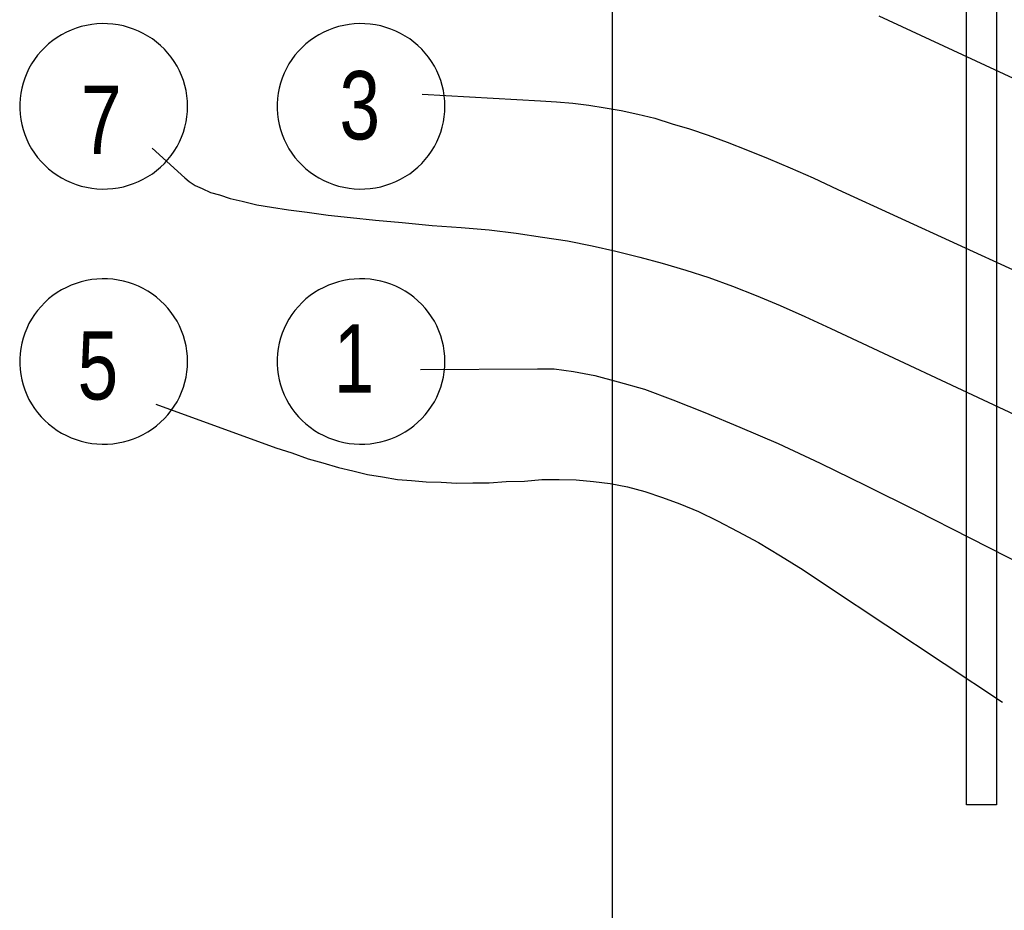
# Model space of a CAD drawing. Header units: inches. Extents: x -655 to 138, y 1863 to 2330.
# Tile 13 of 18: x -484 to -456, y 1887 to 1912. Entities that reach past the tile are written whole.
import ezdxf

# ---------------------------------------------------------------- set-up
doc = ezdxf.new("R2010")
doc.units = ezdxf.units.IN
doc.header["$MEASUREMENT"] = 0
doc.layers.add('I3MP_Exs_Txt', color=7, linetype='Continuous')
doc.styles.add('120', font='FSIMPLEX.SHX', dxfattribs={"width": 0.8, "height": 0.12})

msp = doc.modelspace()

# ---------------------------------------------------------------- linework, layer by layer
for p, q in [((-467.246, 1932.707), (-467.246, 1884.551)), ((-457.287, 1889.513), (-457.287, 1918.181)), ((-456.45, 1918.181), (-456.45, 1889.513)), ((-459.751, 1911.685), (-453.975, 1909.001)), ((-482.299, 1911.336), (-482.439, 1911.284)), ((-482.156, 1911.38), (-482.299, 1911.336)), ((-482.011, 1911.415), (-482.156, 1911.38)), ((-481.863, 1911.44), (-482.011, 1911.415)), ((-481.715, 1911.457), (-481.863, 1911.44)), ((-481.565, 1911.464), (-481.715, 1911.457)), ((-481.415, 1911.461), (-481.565, 1911.464)), ((-481.266, 1911.45), (-481.415, 1911.461)), ((-481.118, 1911.429), (-481.266, 1911.45)), ((-480.971, 1911.399), (-481.118, 1911.429)), ((-480.827, 1911.359), (-480.971, 1911.399)), ((-480.686, 1911.311), (-480.827, 1911.359)), ((-480.548, 1911.254), (-480.686, 1911.311)), ((-475.071, 1911.336), (-475.211, 1911.284)), ((-474.928, 1911.38), (-475.071, 1911.336)), ((-474.783, 1911.415), (-474.928, 1911.38)), ((-474.635, 1911.44), (-474.783, 1911.415)), ((-474.487, 1911.457), (-474.635, 1911.44)), ((-474.337, 1911.464), (-474.487, 1911.457)), ((-474.187, 1911.461), (-474.337, 1911.464)), ((-474.038, 1911.45), (-474.187, 1911.461)), ((-473.89, 1911.429), (-474.038, 1911.45)), ((-473.743, 1911.399), (-473.89, 1911.429)), ((-473.599, 1911.359), (-473.743, 1911.399)), ((-473.458, 1911.311), (-473.599, 1911.359)), ((-473.32, 1911.254), (-473.458, 1911.311)), ((-482.834, 1911.075), (-482.956, 1910.989)), ((-482.707, 1911.153), (-482.834, 1911.075)), ((-482.575, 1911.222), (-482.707, 1911.153)), ((-482.439, 1911.284), (-482.575, 1911.222)), ((-480.414, 1911.189), (-480.548, 1911.254)), ((-480.284, 1911.115), (-480.414, 1911.189)), ((-480.159, 1911.033), (-480.284, 1911.115)), ((-480.04, 1910.944), (-480.159, 1911.033)), ((-475.606, 1911.075), (-475.728, 1910.989)), ((-475.479, 1911.153), (-475.606, 1911.075)), ((-475.347, 1911.222), (-475.479, 1911.153)), ((-475.211, 1911.284), (-475.347, 1911.222)), ((-473.186, 1911.189), (-473.32, 1911.254)), ((-473.056, 1911.115), (-473.186, 1911.189)), ((-472.931, 1911.033), (-473.056, 1911.115)), ((-472.812, 1910.944), (-472.931, 1911.033)), ((-483.182, 1910.796), (-483.286, 1910.69)), ((-483.072, 1910.896), (-483.182, 1910.796)), ((-482.956, 1910.989), (-483.072, 1910.896)), ((-479.927, 1910.847), (-480.04, 1910.944)), ((-479.82, 1910.744), (-479.927, 1910.847)), ((-479.721, 1910.634), (-479.82, 1910.744)), ((-475.954, 1910.796), (-476.058, 1910.69)), ((-475.844, 1910.896), (-475.954, 1910.796)), ((-475.728, 1910.989), (-475.844, 1910.896)), ((-472.699, 1910.847), (-472.812, 1910.944)), ((-472.592, 1910.744), (-472.699, 1910.847)), ((-472.493, 1910.634), (-472.592, 1910.744)), ((-483.382, 1910.577), (-483.471, 1910.458)), ((-483.286, 1910.69), (-483.382, 1910.577)), ((-479.628, 1910.518), (-479.721, 1910.634)), ((-479.543, 1910.397), (-479.628, 1910.518)), ((-476.154, 1910.577), (-476.243, 1910.458)), ((-476.058, 1910.69), (-476.154, 1910.577)), ((-472.4, 1910.518), (-472.493, 1910.634)), ((-472.315, 1910.397), (-472.4, 1910.518)), ((-483.624, 1910.205), (-483.689, 1910.072)), ((-483.552, 1910.334), (-483.624, 1910.205)), ((-483.471, 1910.458), (-483.552, 1910.334)), ((-479.466, 1910.27), (-479.543, 1910.397)), ((-479.398, 1910.139), (-479.466, 1910.27)), ((-476.396, 1910.205), (-476.461, 1910.072)), ((-476.324, 1910.334), (-476.396, 1910.205)), ((-476.243, 1910.458), (-476.324, 1910.334)), ((-472.238, 1910.27), (-472.315, 1910.397)), ((-472.17, 1910.139), (-472.238, 1910.27)), ((-483.744, 1909.935), (-483.791, 1909.795)), ((-483.689, 1910.072), (-483.744, 1909.935)), ((-479.338, 1910.004), (-479.398, 1910.139)), ((-479.286, 1909.865), (-479.338, 1910.004)), ((-476.516, 1909.935), (-476.563, 1909.795)), ((-476.461, 1910.072), (-476.516, 1909.935)), ((-472.11, 1910.004), (-472.17, 1910.139)), ((-472.058, 1909.865), (-472.11, 1910.004)), ((-483.829, 1909.652), (-483.857, 1909.507)), ((-483.791, 1909.795), (-483.829, 1909.652)), ((-479.244, 1909.724), (-479.286, 1909.865)), ((-479.211, 1909.58), (-479.244, 1909.724)), ((-476.601, 1909.652), (-476.629, 1909.507)), ((-476.563, 1909.795), (-476.601, 1909.652)), ((-472.016, 1909.724), (-472.058, 1909.865)), ((-471.983, 1909.58), (-472.016, 1909.724)), ((-483.876, 1909.361), (-483.885, 1909.214)), ((-483.857, 1909.507), (-483.876, 1909.361)), ((-479.188, 1909.434), (-479.211, 1909.58)), ((-479.173, 1909.287), (-479.188, 1909.434)), ((-476.648, 1909.361), (-476.657, 1909.214)), ((-476.629, 1909.507), (-476.648, 1909.361)), ((-472.58, 1909.477), (-469.256, 1909.291)), ((-471.96, 1909.434), (-471.983, 1909.58)), ((-471.945, 1909.287), (-471.96, 1909.434)), ((-483.885, 1909.214), (-483.885, 1909.066)), ((-479.169, 1909.14), (-479.173, 1909.287)), ((-479.173, 1908.993), (-479.169, 1909.14)), ((-476.657, 1909.214), (-476.657, 1909.066)), ((-471.941, 1909.14), (-471.945, 1909.287)), ((-471.945, 1908.993), (-471.941, 1909.14)), ((-469.256, 1909.291), (-468.803, 1909.268)), ((-468.803, 1909.268), (-468.35, 1909.233)), ((-468.35, 1909.233), (-467.897, 1909.175)), ((-467.897, 1909.175), (-467.443, 1909.094)), ((-467.443, 1909.094), (-466.99, 1909.024)), ((-483.885, 1909.066), (-483.876, 1908.919)), ((-483.876, 1908.919), (-483.857, 1908.773)), ((-479.211, 1908.7), (-479.188, 1908.846)), ((-479.188, 1908.846), (-479.173, 1908.993)), ((-476.657, 1909.066), (-476.648, 1908.919)), ((-476.648, 1908.919), (-476.629, 1908.773)), ((-471.983, 1908.7), (-471.96, 1908.846)), ((-471.96, 1908.846), (-471.945, 1908.993)), ((-466.99, 1909.024), (-466.525, 1908.919)), ((-466.525, 1908.919), (-466.049, 1908.803)), ((-483.857, 1908.773), (-483.829, 1908.628)), ((-483.829, 1908.628), (-483.791, 1908.485)), ((-479.286, 1908.415), (-479.244, 1908.556)), ((-479.244, 1908.556), (-479.211, 1908.7)), ((-476.629, 1908.773), (-476.601, 1908.628)), ((-476.601, 1908.628), (-476.563, 1908.485)), ((-472.058, 1908.415), (-472.016, 1908.556)), ((-472.016, 1908.556), (-471.983, 1908.7)), ((-466.049, 1908.803), (-465.561, 1908.652)), ((-465.561, 1908.652), (-465.073, 1908.512)), ((-483.791, 1908.485), (-483.744, 1908.345)), ((-483.744, 1908.345), (-483.689, 1908.208)), ((-479.398, 1908.141), (-479.338, 1908.276)), ((-479.338, 1908.276), (-479.286, 1908.415)), ((-476.563, 1908.485), (-476.516, 1908.345)), ((-476.516, 1908.345), (-476.461, 1908.208)), ((-472.17, 1908.141), (-472.11, 1908.276)), ((-472.11, 1908.276), (-472.058, 1908.415)), ((-465.073, 1908.512), (-464.55, 1908.327)), ((-464.55, 1908.327), (-464.015, 1908.129)), ((-483.689, 1908.208), (-483.624, 1908.075)), ((-483.624, 1908.075), (-483.552, 1907.946)), ((-479.543, 1907.883), (-479.466, 1908.01)), ((-479.466, 1908.01), (-479.398, 1908.141)), ((-476.461, 1908.208), (-476.396, 1908.075)), ((-476.396, 1908.075), (-476.324, 1907.946)), ((-472.315, 1907.883), (-472.238, 1908.01)), ((-472.238, 1908.01), (-472.17, 1908.141)), ((-464.015, 1908.129), (-463.446, 1907.908)), ((-483.552, 1907.946), (-483.471, 1907.822)), ((-483.471, 1907.822), (-483.382, 1907.703)), ((-483.382, 1907.703), (-483.286, 1907.59)), ((-480.168, 1907.966), (-479.25, 1907.13)), ((-479.721, 1907.646), (-479.628, 1907.762)), ((-479.628, 1907.762), (-479.543, 1907.883)), ((-476.324, 1907.946), (-476.243, 1907.822)), ((-476.243, 1907.822), (-476.154, 1907.703)), ((-476.154, 1907.703), (-476.058, 1907.59)), ((-472.493, 1907.646), (-472.4, 1907.762)), ((-472.4, 1907.762), (-472.315, 1907.883)), ((-463.446, 1907.908), (-462.865, 1907.676)), ((-483.286, 1907.59), (-483.182, 1907.484)), ((-483.182, 1907.484), (-483.072, 1907.384)), ((-480.04, 1907.336), (-479.927, 1907.433)), ((-479.927, 1907.433), (-479.82, 1907.536)), ((-479.82, 1907.536), (-479.721, 1907.646)), ((-476.058, 1907.59), (-475.954, 1907.484)), ((-475.954, 1907.484), (-475.844, 1907.384)), ((-472.812, 1907.336), (-472.699, 1907.433)), ((-472.699, 1907.433), (-472.592, 1907.536)), ((-472.592, 1907.536), (-472.493, 1907.646)), ((-462.865, 1907.676), (-462.249, 1907.409)), ((-483.072, 1907.384), (-482.956, 1907.291)), ((-482.956, 1907.291), (-482.834, 1907.205)), ((-482.834, 1907.205), (-482.707, 1907.127)), ((-480.414, 1907.091), (-480.284, 1907.165)), ((-480.284, 1907.165), (-480.159, 1907.247)), ((-480.159, 1907.247), (-480.04, 1907.336)), ((-475.844, 1907.384), (-475.728, 1907.291)), ((-475.728, 1907.291), (-475.606, 1907.205)), ((-475.606, 1907.205), (-475.479, 1907.127)), ((-473.186, 1907.091), (-473.056, 1907.165)), ((-473.056, 1907.165), (-472.931, 1907.247)), ((-472.931, 1907.247), (-472.812, 1907.336)), ((-462.249, 1907.409), (-461.598, 1907.13)), ((-482.707, 1907.127), (-482.575, 1907.058)), ((-482.575, 1907.058), (-482.439, 1906.996)), ((-482.439, 1906.996), (-482.299, 1906.944)), ((-482.299, 1906.944), (-482.156, 1906.9)), ((-482.156, 1906.9), (-482.011, 1906.865)), ((-481.118, 1906.851), (-480.971, 1906.881)), ((-480.971, 1906.881), (-480.827, 1906.921)), ((-480.827, 1906.921), (-480.686, 1906.969)), ((-480.686, 1906.969), (-480.548, 1907.026)), ((-480.548, 1907.026), (-480.414, 1907.091)), ((-479.25, 1907.13), (-479.122, 1907.025)), ((-479.122, 1907.025), (-478.959, 1906.92)), ((-478.959, 1906.92), (-478.762, 1906.828)), ((-475.479, 1907.127), (-475.347, 1907.058)), ((-475.347, 1907.058), (-475.211, 1906.996)), ((-475.211, 1906.996), (-475.071, 1906.944)), ((-475.071, 1906.944), (-474.928, 1906.9)), ((-474.928, 1906.9), (-474.783, 1906.865)), ((-473.89, 1906.851), (-473.743, 1906.881)), ((-473.743, 1906.881), (-473.599, 1906.921)), ((-473.599, 1906.921), (-473.458, 1906.969)), ((-473.458, 1906.969), (-473.32, 1907.026)), ((-473.32, 1907.026), (-473.186, 1907.091)), ((-461.598, 1907.13), (-460.901, 1906.804)), ((-482.011, 1906.865), (-481.863, 1906.84)), ((-481.863, 1906.84), (-481.715, 1906.823)), ((-481.715, 1906.823), (-481.565, 1906.816)), ((-481.565, 1906.816), (-481.415, 1906.819)), ((-481.415, 1906.819), (-481.266, 1906.83)), ((-481.266, 1906.83), (-481.118, 1906.851)), ((-478.762, 1906.828), (-478.529, 1906.723)), ((-478.529, 1906.723), (-478.274, 1906.653)), ((-478.274, 1906.653), (-477.972, 1906.549)), ((-474.783, 1906.865), (-474.635, 1906.84)), ((-474.635, 1906.84), (-474.487, 1906.823)), ((-474.487, 1906.823), (-474.337, 1906.816)), ((-474.337, 1906.816), (-474.187, 1906.819)), ((-474.187, 1906.819), (-474.038, 1906.83)), ((-474.038, 1906.83), (-473.89, 1906.851)), ((-460.901, 1906.804), (-455.881, 1904.503)), ((-477.972, 1906.549), (-477.635, 1906.479)), ((-477.635, 1906.479), (-477.228, 1906.374)), ((-477.228, 1906.374), (-476.81, 1906.305)), ((-476.81, 1906.305), (-476.333, 1906.235)), ((-476.333, 1906.235), (-475.81, 1906.165)), ((-475.81, 1906.165), (-475.218, 1906.084)), ((-475.218, 1906.084), (-474.59, 1906.014)), ((-474.59, 1906.014), (-473.893, 1905.944)), ((-473.893, 1905.944), (-473.138, 1905.875)), ((-473.138, 1905.875), (-472.301, 1905.793)), ((-472.301, 1905.793), (-471.487, 1905.735)), ((-471.487, 1905.735), (-470.697, 1905.665)), ((-470.697, 1905.665), (-469.942, 1905.572)), ((-469.942, 1905.572), (-469.198, 1905.468)), ((-469.198, 1905.468), (-468.501, 1905.363)), ((-468.501, 1905.363), (-467.804, 1905.224)), ((-467.804, 1905.224), (-467.141, 1905.073)), ((-467.141, 1905.073), (-466.467, 1904.898)), ((-466.467, 1904.898), (-465.84, 1904.736)), ((-465.84, 1904.736), (-465.177, 1904.538)), ((-465.177, 1904.538), (-464.527, 1904.329)), ((-482.439, 1904.114), (-482.575, 1904.053)), ((-482.299, 1904.166), (-482.439, 1904.114)), ((-482.156, 1904.21), (-482.299, 1904.166)), ((-482.011, 1904.245), (-482.156, 1904.21)), ((-481.863, 1904.271), (-482.011, 1904.245)), ((-481.715, 1904.287), (-481.863, 1904.271)), ((-481.565, 1904.294), (-481.715, 1904.287)), ((-481.415, 1904.292), (-481.565, 1904.294)), ((-481.266, 1904.28), (-481.415, 1904.292)), ((-481.118, 1904.259), (-481.266, 1904.28)), ((-480.971, 1904.229), (-481.118, 1904.259)), ((-480.827, 1904.189), (-480.971, 1904.229)), ((-480.686, 1904.141), (-480.827, 1904.189)), ((-480.548, 1904.084), (-480.686, 1904.141)), ((-475.211, 1904.114), (-475.347, 1904.053)), ((-475.071, 1904.166), (-475.211, 1904.114)), ((-474.928, 1904.21), (-475.071, 1904.166)), ((-474.783, 1904.245), (-474.928, 1904.21)), ((-474.635, 1904.271), (-474.783, 1904.245)), ((-474.487, 1904.287), (-474.635, 1904.271)), ((-474.337, 1904.294), (-474.487, 1904.287)), ((-474.187, 1904.292), (-474.337, 1904.294)), ((-474.038, 1904.28), (-474.187, 1904.292)), ((-473.89, 1904.259), (-474.038, 1904.28)), ((-473.743, 1904.229), (-473.89, 1904.259)), ((-473.599, 1904.189), (-473.743, 1904.229)), ((-473.458, 1904.141), (-473.599, 1904.189)), ((-473.32, 1904.084), (-473.458, 1904.141)), ((-464.527, 1904.329), (-463.864, 1904.085)), ((-482.834, 1903.905), (-482.956, 1903.82)), ((-482.707, 1903.983), (-482.834, 1903.905)), ((-482.575, 1904.053), (-482.707, 1903.983)), ((-480.414, 1904.019), (-480.548, 1904.084)), ((-480.284, 1903.945), (-480.414, 1904.019)), ((-480.159, 1903.863), (-480.284, 1903.945)), ((-480.04, 1903.774), (-480.159, 1903.863)), ((-475.606, 1903.905), (-475.728, 1903.82)), ((-475.479, 1903.983), (-475.606, 1903.905)), ((-475.347, 1904.053), (-475.479, 1903.983)), ((-473.186, 1904.019), (-473.32, 1904.084)), ((-473.056, 1903.945), (-473.186, 1904.019)), ((-472.931, 1903.863), (-473.056, 1903.945)), ((-472.812, 1903.774), (-472.931, 1903.863)), ((-463.864, 1904.085), (-463.202, 1903.829)), ((-463.202, 1903.829), (-462.528, 1903.539)), ((-483.182, 1903.626), (-483.286, 1903.52)), ((-483.072, 1903.727), (-483.182, 1903.626)), ((-482.956, 1903.82), (-483.072, 1903.727)), ((-479.927, 1903.677), (-480.04, 1903.774)), ((-479.82, 1903.574), (-479.927, 1903.677)), ((-479.721, 1903.464), (-479.82, 1903.574)), ((-475.954, 1903.626), (-476.058, 1903.52)), ((-475.844, 1903.727), (-475.954, 1903.626)), ((-475.728, 1903.82), (-475.844, 1903.727)), ((-472.699, 1903.677), (-472.812, 1903.774)), ((-472.592, 1903.574), (-472.699, 1903.677)), ((-472.493, 1903.464), (-472.592, 1903.574)), ((-483.471, 1903.288), (-483.552, 1903.164)), ((-483.382, 1903.407), (-483.471, 1903.288)), ((-483.286, 1903.52), (-483.382, 1903.407)), ((-479.628, 1903.348), (-479.721, 1903.464)), ((-479.543, 1903.227), (-479.628, 1903.348)), ((-476.243, 1903.288), (-476.324, 1903.164)), ((-476.154, 1903.407), (-476.243, 1903.288)), ((-476.058, 1903.52), (-476.154, 1903.407)), ((-472.4, 1903.348), (-472.493, 1903.464)), ((-472.315, 1903.227), (-472.4, 1903.348)), ((-462.528, 1903.539), (-461.831, 1903.237)), ((-483.624, 1903.035), (-483.689, 1902.902)), ((-483.552, 1903.164), (-483.624, 1903.035)), ((-479.466, 1903.1), (-479.543, 1903.227)), ((-479.398, 1902.969), (-479.466, 1903.1)), ((-476.396, 1903.035), (-476.461, 1902.902)), ((-476.324, 1903.164), (-476.396, 1903.035)), ((-472.238, 1903.1), (-472.315, 1903.227)), ((-472.17, 1902.969), (-472.238, 1903.1)), ((-461.831, 1903.237), (-461.099, 1902.9)), ((-483.744, 1902.765), (-483.791, 1902.625)), ((-483.689, 1902.902), (-483.744, 1902.765)), ((-479.338, 1902.834), (-479.398, 1902.969)), ((-479.286, 1902.695), (-479.338, 1902.834)), ((-476.516, 1902.765), (-476.563, 1902.625)), ((-476.461, 1902.902), (-476.516, 1902.765)), ((-472.11, 1902.834), (-472.17, 1902.969)), ((-472.058, 1902.695), (-472.11, 1902.834)), ((-461.099, 1902.9), (-455.939, 1900.483)), ((-483.829, 1902.482), (-483.857, 1902.337)), ((-483.791, 1902.625), (-483.829, 1902.482)), ((-479.244, 1902.554), (-479.286, 1902.695)), ((-479.211, 1902.41), (-479.244, 1902.554)), ((-476.601, 1902.482), (-476.629, 1902.337)), ((-476.563, 1902.625), (-476.601, 1902.482)), ((-472.016, 1902.554), (-472.058, 1902.695)), ((-471.983, 1902.41), (-472.016, 1902.554)), ((-483.876, 1902.191), (-483.885, 1902.044)), ((-483.857, 1902.337), (-483.876, 1902.191)), ((-479.188, 1902.264), (-479.211, 1902.41)), ((-479.173, 1902.118), (-479.188, 1902.264)), ((-476.648, 1902.191), (-476.657, 1902.044)), ((-476.629, 1902.337), (-476.648, 1902.191)), ((-471.96, 1902.264), (-471.983, 1902.41)), ((-471.945, 1902.118), (-471.96, 1902.264)), ((-483.885, 1902.044), (-483.885, 1901.896)), ((-483.885, 1901.896), (-483.876, 1901.749)), ((-479.169, 1901.97), (-479.173, 1902.118)), ((-479.173, 1901.823), (-479.169, 1901.97)), ((-476.657, 1902.044), (-476.657, 1901.896)), ((-476.657, 1901.896), (-476.648, 1901.749)), ((-471.941, 1901.97), (-471.945, 1902.118)), ((-471.945, 1901.823), (-471.941, 1901.97)), ((-483.876, 1901.749), (-483.857, 1901.603)), ((-479.211, 1901.53), (-479.188, 1901.676)), ((-479.188, 1901.676), (-479.173, 1901.823)), ((-476.648, 1901.749), (-476.629, 1901.603)), ((-472.626, 1901.749), (-469.338, 1901.761)), ((-471.983, 1901.53), (-471.96, 1901.676)), ((-471.96, 1901.676), (-471.945, 1901.823)), ((-469.338, 1901.761), (-468.873, 1901.761)), ((-468.873, 1901.761), (-468.327, 1901.691)), ((-468.327, 1901.691), (-467.734, 1901.575)), ((-483.857, 1901.603), (-483.829, 1901.458)), ((-483.829, 1901.458), (-483.791, 1901.315)), ((-479.286, 1901.245), (-479.244, 1901.386)), ((-479.244, 1901.386), (-479.211, 1901.53)), ((-476.629, 1901.603), (-476.601, 1901.458)), ((-476.601, 1901.458), (-476.563, 1901.315)), ((-472.058, 1901.245), (-472.016, 1901.386)), ((-472.016, 1901.386), (-471.983, 1901.53)), ((-467.734, 1901.575), (-467.072, 1901.401)), ((-467.072, 1901.401), (-466.339, 1901.192)), ((-483.791, 1901.315), (-483.744, 1901.175)), ((-483.744, 1901.175), (-483.689, 1901.038)), ((-479.398, 1900.971), (-479.338, 1901.106)), ((-479.338, 1901.106), (-479.286, 1901.245)), ((-476.563, 1901.315), (-476.516, 1901.175)), ((-476.516, 1901.175), (-476.461, 1901.038)), ((-472.17, 1900.971), (-472.11, 1901.106)), ((-472.11, 1901.106), (-472.058, 1901.245)), ((-466.339, 1901.192), (-465.538, 1900.889)), ((-483.689, 1901.038), (-483.624, 1900.905)), ((-483.624, 1900.905), (-483.552, 1900.776)), ((-479.543, 1900.714), (-479.466, 1900.84)), ((-479.466, 1900.84), (-479.398, 1900.971)), ((-476.461, 1901.038), (-476.396, 1900.905)), ((-476.396, 1900.905), (-476.324, 1900.776)), ((-472.315, 1900.714), (-472.238, 1900.84)), ((-472.238, 1900.84), (-472.17, 1900.971)), ((-465.538, 1900.889), (-464.643, 1900.541)), ((-483.552, 1900.776), (-483.471, 1900.652)), ((-483.471, 1900.652), (-483.382, 1900.533)), ((-483.382, 1900.533), (-483.286, 1900.42)), ((-480.063, 1900.773), (-476.693, 1899.541)), ((-479.721, 1900.476), (-479.628, 1900.592)), ((-479.628, 1900.592), (-479.543, 1900.714)), ((-476.324, 1900.776), (-476.243, 1900.652)), ((-476.243, 1900.652), (-476.154, 1900.533)), ((-476.154, 1900.533), (-476.058, 1900.42)), ((-472.493, 1900.476), (-472.4, 1900.592)), ((-472.4, 1900.592), (-472.315, 1900.714)), ((-464.643, 1900.541), (-463.655, 1900.122)), ((-483.286, 1900.42), (-483.182, 1900.314)), ((-483.182, 1900.314), (-483.072, 1900.214)), ((-480.04, 1900.166), (-479.927, 1900.263)), ((-479.927, 1900.263), (-479.82, 1900.366)), ((-479.82, 1900.366), (-479.721, 1900.476)), ((-476.058, 1900.42), (-475.954, 1900.314)), ((-475.954, 1900.314), (-475.844, 1900.214)), ((-472.812, 1900.166), (-472.699, 1900.263)), ((-472.699, 1900.263), (-472.592, 1900.366)), ((-472.592, 1900.366), (-472.493, 1900.476)), ((-483.072, 1900.214), (-482.956, 1900.121)), ((-482.956, 1900.121), (-482.834, 1900.035)), ((-482.834, 1900.035), (-482.707, 1899.957)), ((-482.707, 1899.957), (-482.575, 1899.888)), ((-480.414, 1899.922), (-480.284, 1899.995)), ((-480.284, 1899.995), (-480.159, 1900.077)), ((-480.159, 1900.077), (-480.04, 1900.166)), ((-475.844, 1900.214), (-475.728, 1900.121)), ((-475.728, 1900.121), (-475.606, 1900.035)), ((-475.606, 1900.035), (-475.479, 1899.957)), ((-475.479, 1899.957), (-475.347, 1899.888)), ((-473.186, 1899.922), (-473.056, 1899.995)), ((-473.056, 1899.995), (-472.931, 1900.077)), ((-472.931, 1900.077), (-472.812, 1900.166)), ((-463.655, 1900.122), (-462.586, 1899.669)), ((-482.575, 1899.888), (-482.439, 1899.826)), ((-482.439, 1899.826), (-482.299, 1899.774)), ((-482.299, 1899.774), (-482.156, 1899.73)), ((-482.156, 1899.73), (-482.011, 1899.695)), ((-482.011, 1899.695), (-481.863, 1899.67)), ((-481.266, 1899.66), (-481.118, 1899.681)), ((-481.118, 1899.681), (-480.971, 1899.712)), ((-480.971, 1899.712), (-480.827, 1899.751)), ((-480.827, 1899.751), (-480.686, 1899.799)), ((-480.686, 1899.799), (-480.548, 1899.856)), ((-480.548, 1899.856), (-480.414, 1899.922)), ((-475.347, 1899.888), (-475.211, 1899.826)), ((-475.211, 1899.826), (-475.071, 1899.774)), ((-475.071, 1899.774), (-474.928, 1899.73)), ((-474.928, 1899.73), (-474.783, 1899.695)), ((-474.783, 1899.695), (-474.635, 1899.67)), ((-474.038, 1899.66), (-473.89, 1899.681)), ((-473.89, 1899.681), (-473.743, 1899.712)), ((-473.743, 1899.712), (-473.599, 1899.751)), ((-473.599, 1899.751), (-473.458, 1899.799)), ((-473.458, 1899.799), (-473.32, 1899.856)), ((-473.32, 1899.856), (-473.186, 1899.922)), ((-481.863, 1899.67), (-481.715, 1899.653)), ((-481.715, 1899.653), (-481.565, 1899.646)), ((-481.565, 1899.646), (-481.415, 1899.649)), ((-481.415, 1899.649), (-481.266, 1899.66)), ((-476.693, 1899.541), (-476.24, 1899.402)), ((-476.24, 1899.402), (-475.787, 1899.239)), ((-474.635, 1899.67), (-474.487, 1899.653)), ((-474.487, 1899.653), (-474.337, 1899.646)), ((-474.337, 1899.646), (-474.187, 1899.649)), ((-474.187, 1899.649), (-474.038, 1899.66)), ((-462.586, 1899.669), (-461.401, 1899.111)), ((-475.787, 1899.239), (-475.369, 1899.123)), ((-475.369, 1899.123), (-474.927, 1898.995)), ((-474.927, 1898.995), (-474.532, 1898.902)), ((-474.532, 1898.902), (-474.114, 1898.798)), ((-461.401, 1899.111), (-460.122, 1898.484)), ((-474.114, 1898.798), (-473.695, 1898.728)), ((-473.695, 1898.728), (-473.277, 1898.658)), ((-473.277, 1898.658), (-472.882, 1898.623)), ((-472.882, 1898.623), (-472.464, 1898.589)), ((-472.464, 1898.589), (-472.045, 1898.577)), ((-472.045, 1898.577), (-471.604, 1898.554)), ((-470.697, 1898.565), (-470.221, 1898.6)), ((-470.221, 1898.6), (-469.709, 1898.612)), ((-469.709, 1898.612), (-469.221, 1898.658)), ((-469.221, 1898.658), (-468.733, 1898.658)), ((-468.733, 1898.658), (-468.257, 1898.647)), ((-468.257, 1898.647), (-467.769, 1898.6)), ((-467.769, 1898.6), (-467.304, 1898.542)), ((-471.604, 1898.554), (-471.162, 1898.565)), ((-471.162, 1898.565), (-470.697, 1898.565)), ((-467.304, 1898.542), (-466.816, 1898.449)), ((-466.816, 1898.449), (-466.328, 1898.321)), ((-466.328, 1898.321), (-465.828, 1898.147)), ((-460.122, 1898.484), (-458.705, 1897.787)), ((-465.828, 1898.147), (-465.34, 1897.973)), ((-465.34, 1897.973), (-464.817, 1897.752)), ((-464.817, 1897.752), (-464.283, 1897.496)), ((-458.705, 1897.787), (-457.194, 1897.02)), ((-464.283, 1897.496), (-463.713, 1897.194)), ((-463.713, 1897.194), (-463.132, 1896.88)), ((-457.194, 1897.02), (-455.521, 1896.16)), ((-463.132, 1896.88), (-462.516, 1896.508)), ((-462.516, 1896.508), (-461.877, 1896.113)), ((-461.877, 1896.113), (-461.192, 1895.66)), ((-461.192, 1895.66), (-456.276, 1892.395)), ((-456.45, 1889.513), (-457.287, 1889.513))]:
    msp.add_line(p, q)

# ---------------------------------------------------------------- texts
at = {"layer": 'I3MP_Exs_Txt', "style": '120', "width": 0.8}
for s, p in [('3', (-474.904, 1908.21)), ('7', (-482.167, 1907.804)), ('1', (-475.067, 1901.099)), ('5', (-482.26, 1900.901))]:
    msp.add_text(s, height=1.92, dxfattribs=at).set_placement(p)

doc.saveas('drawing.dxf')
